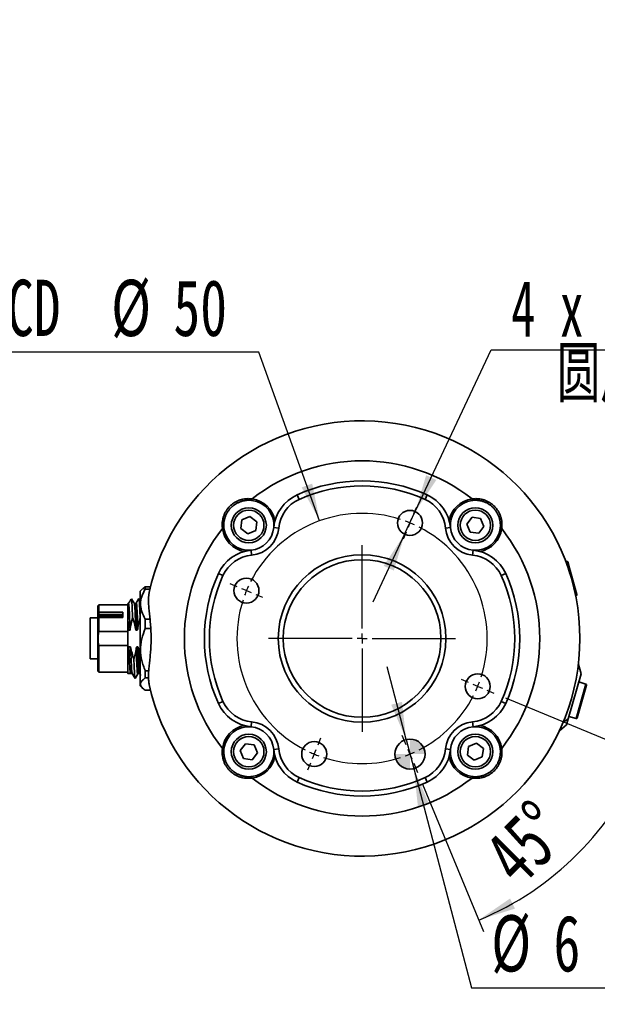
# Model space of a CAD drawing. Header units: millimetres. Extents: x 0 to 297, y 0 to 209.
# Tile 33 of 42: x 149 to 195, y 43 to 122. Entities that reach past the tile are written whole.
import ezdxf

# ---------------------------------------------------------------- set-up
doc = ezdxf.new("R2010")
doc.units = ezdxf.units.MM
doc.layers.add('图层0', color=7, linetype='Continuous')
doc.styles.add('SLDTEXTSTYLE1', font='TXT', dxfattribs={"width": 0.7, "bigfont": 'bigfont'})
doc.styles.add('SLDTEXTSTYLE2', font='TXT', dxfattribs={"width": 0.7})
doc.styles.add('SLDTEXTSTYLE3', font='TXT', dxfattribs={"width": 0.633333})
doc.dimstyles.new('SLDDIMSTYLE10', dxfattribs={"dimtxt": 4.5, "dimasz": 3, "dimexe": 0, "dimexo": 0.0625, "dimgap": 1.125, "dimtad": 0, "dimtih": 1, "dimtoh": 1, "dimlfac": 2.5, "dimrnd": 1e-09, "dimzin": 12, "dimdsep": 46, "dimtxsty": 'SLDTEXTSTYLE2', "dimsah": 1, "dimcen": 0, "dimadec": 0, "dimazin": 3, "dimtol": 1, "dimtp": 0.01, "dimtfac": 1, "dimtmove": 0, "dimatfit": 3, "dimfxl": 0, "dimfrac": 2, "dimtolj": 1, "dimarcsym": 0})
doc.dimstyles.new('SLDDIMSTYLE11', dxfattribs={"dimtxt": 4.5, "dimasz": 3, "dimexe": 0, "dimexo": 0.0625, "dimgap": 1.125, "dimtad": 0, "dimtih": 1, "dimtoh": 1, "dimlfac": 2.5, "dimrnd": 1e-09, "dimzin": 12, "dimdsep": 46, "dimtxsty": 'SLDTEXTSTYLE2', "dimsah": 1, "dimcen": 0, "dimadec": 0, "dimazin": 3, "dimtfac": 1, "dimtmove": 0, "dimatfit": 3, "dimfxl": 0, "dimfrac": 2, "dimtolj": 1, "dimtzin": 12, "dimarcsym": 0})
doc.dimstyles.new('SLDDIMSTYLE12', dxfattribs={"dimtxt": 4.5, "dimasz": 3, "dimexe": 0, "dimexo": 0.0625, "dimgap": 1.125, "dimtad": 0, "dimtih": 1, "dimtoh": 1, "dimlfac": 2.5, "dimrnd": 1e-09, "dimzin": 12, "dimdsep": 46, "dimtxsty": 'SLDTEXTSTYLE2', "dimblk1": 'NONE', "dimblk2": 'NONE', "dimsah": 1, "dimcen": 0, "dimadec": 0, "dimazin": 3, "dimtfac": 1, "dimtmove": 0, "dimatfit": 3, "dimldrblk": 'NONE', "dimfxl": 0, "dimfrac": 2, "dimtolj": 1, "dimtzin": 12, "dimarcsym": 0})
doc.dimstyles.new('SLDDIMSTYLE7', dxfattribs={"dimtxt": 3.5, "dimasz": 3, "dimexe": 0, "dimexo": 0.0625, "dimgap": 0.875, "dimtad": 0, "dimtih": 1, "dimtoh": 1, "dimlfac": 3, "dimrnd": 1e-09, "dimzin": 12, "dimdsep": 46, "dimtxsty": 'SLDTEXTSTYLE2', "dimblk1": 'NONE', "dimblk2": 'NONE', "dimsah": 1, "dimcen": 0, "dimadec": 0, "dimazin": 3, "dimtol": 1, "dimtp": 0.03, "dimtm": -0.01, "dimtfac": 1, "dimtmove": 0, "dimatfit": 3, "dimldrblk": 'NONE', "dimfxl": 0, "dimfrac": 2, "dimtolj": 1, "dimarcsym": 0})
doc.dimstyles.new('SLDDIMSTYLE8', dxfattribs={"dimtxt": 3.5, "dimasz": 3, "dimexe": 0, "dimexo": 0.0625, "dimgap": 0.875, "dimtad": 0, "dimtih": 1, "dimtoh": 1, "dimlfac": 3, "dimrnd": 1e-09, "dimzin": 12, "dimdsep": 46, "dimtxsty": 'SLDTEXTSTYLE2', "dimblk1": 'NONE', "dimblk2": 'NONE', "dimsah": 1, "dimcen": 0, "dimadec": 0, "dimazin": 3, "dimtfac": 1, "dimtmove": 0, "dimatfit": 3, "dimldrblk": 'NONE', "dimfxl": 0, "dimfrac": 2, "dimtolj": 1, "dimtzin": 12, "dimarcsym": 0})
doc.dimstyles.new('SLDDIMSTYLE9', dxfattribs={"dimtxt": 4.5, "dimasz": 3, "dimexe": 0, "dimexo": 0.0625, "dimgap": 1.125, "dimtad": 2, "dimdec": 4, "dimlfac": 2.5, "dimzin": 12, "dimdsep": 46, "dimtxsty": 'SLDTEXTSTYLE2', "dimsah": 1, "dimcen": 0.09, "dimadec": 1, "dimazin": 3, "dimtfac": 1, "dimtdec": 1, "dimtofl": 0, "dimtmove": 0, "dimatfit": 3, "dimfxl": 0, "dimfrac": 2, "dimtolj": 1, "dimtzin": 12, "dimarcsym": 0})

# ---------------------------------------------------------------- blocks, each defined once
blk = doc.blocks.new('SW_SYMBOL_HOLE_DEPTH')
at = {"layer": '图层0', "color": 0}
for p, q in [((0, 875), (800, 875)), ((400, 875), (400, 75)), ((100, 555), (400, 75)), ((700, 555), (400, 75))]:
    blk.add_line(p, q, dxfattribs=at)
blk = doc.blocks.new('_D_22')
at = {"layer": '图层0'}
blk.add_line((190.522, 127.2), (169.468, 127.2), dxfattribs=at)
at = {"layer": '图层0', "xscale": 0.004072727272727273, "yscale": 0.004072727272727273, "zscale": 0.004072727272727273}
blk.add_blockref('SW_SYMBOL_HOLE_DEPTH', (183.231, 127.487), dxfattribs=at)
at = {"layer": '图层0', "attachment_point": 1, "style": 'SLDTEXTSTYLE2'}
for s, insert, char_height in [('0.03', (178.575, 132.352), 2), ('%%c', (169.468, 131.712), 3.5), ('4', (173.338, 131.712), 3.5), ('+', (177.412, 132.352), 2), ('6', (186.897, 131.712), 3.5), ('0.01', (178.575, 130.024), 2), ('+', (177.412, 130.024), 2)]:
    blk.add_mtext(s, dxfattribs=dict(at, insert=insert, char_height=char_height))
blk = doc.blocks.new('_None')
blk = doc.blocks.new('_D_23')
at = {"layer": '图层0'}
blk.add_line((232.317, 127.552), (258.142, 127.552), dxfattribs=at)
at = {"layer": '图层0', "char_height": 3.5, "attachment_point": 1}
for s, insert, style in [('贯穿', (249.927, 131.061), 'SLDTEXTSTYLE1'), ('6-', (233.904, 131.061), 'SLDTEXTSTYLE2'), ('%%c', (237.978, 131.061), 'SLDTEXTSTYLE2'), ('6.6', (241.848, 131.061), 'SLDTEXTSTYLE2'), ('圆周均布', (237.876, 126.988), 'SLDTEXTSTYLE1')]:
    blk.add_mtext(s, dxfattribs=dict(at, insert=insert, style=style))
blk = doc.blocks.new('_D_24')
at = {"layer": '图层0'}
for p, q in [((187.436, 67.959), (199.407, 63)), ((180.802, 61.063), (185.684, 49.277))]:
    blk.add_line(p, q, dxfattribs=at)
blk.add_arc((175.98, 72.704), 24.357, 292.5, 337.5, dxfattribs=at)
for points in [[(198.484, 63.383), (196.764, 60.884), (197.572, 60.489)], [(185.301, 50.201), (188.195, 51.112), (187.8, 51.921)]]:
    blk.add_solid(points, dxfattribs=at)
at = {"layer": '图层0', "insert": (185.398, 55.879), "char_height": 4.5, "attachment_point": 1, "rotation": 45, "style": 'SLDTEXTSTYLE2'}
blk.add_mtext('45°', dxfattribs=at)
blk = doc.blocks.new('_D_25')
at = {"layer": '图层0'}
for p, q in [((179.502, 64.626), (177.978, 70.429)), ((179.502, 64.626), (180.112, 62.305)), ((180.112, 62.305), (184.712, 44.79)), ((184.712, 44.79), (209.665, 44.79))]:
    blk.add_line(p, q, dxfattribs=at)
for points in [[(179.502, 64.626), (179.175, 67.642), (178.305, 67.413)], [(180.112, 62.305), (180.439, 59.289), (181.309, 59.517)]]:
    blk.add_solid(points, dxfattribs=at)
at = {"layer": '图层0', "xscale": 0.005236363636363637, "yscale": 0.005236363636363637, "zscale": 0.005236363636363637}
blk.add_blockref('SW_SYMBOL_HOLE_DEPTH', (202.332, 45.159), dxfattribs=at)
at = {"layer": '图层0', "attachment_point": 1, "style": 'SLDTEXTSTYLE2'}
for s, insert, char_height in [('%%c', (186.3, 50.591), 4.5), ('6', (191.275, 50.591), 4.5), ('6', (207.046, 50.591), 4.5), ('+', (196.513, 50.106), 2), ('0.01', (197.677, 50.106), 2), ('0', (197.677, 47.778), 2)]:
    blk.add_mtext(s, dxfattribs=dict(at, insert=insert, char_height=char_height))
blk = doc.blocks.new('_D_26')
at = {"layer": '图层0'}
for p, q in [((180.232, 82.848), (186.296, 95.778)), ((186.296, 95.778), (216.166, 95.778)), ((179.382, 81.037), (180.232, 82.848)), ((179.382, 81.037), (176.835, 75.605))]:
    blk.add_line(p, q, dxfattribs=at)
for points in [[(180.232, 82.848), (181.913, 85.373), (181.098, 85.755)], [(179.382, 81.037), (177.701, 78.512), (178.516, 78.13)]]:
    blk.add_solid(points, dxfattribs=at)
at = {"layer": '图层0', "xscale": 0.005236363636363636, "yscale": 0.005236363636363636, "zscale": 0.005236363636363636}
blk.add_blockref('SW_SYMBOL_HOLE_DEPTH', (206.215, 95.883), dxfattribs=at)
at = {"layer": '图层0', "char_height": 4.5, "attachment_point": 1}
for s, insert, style in [('4 x M6', (187.884, 101.316), 'SLDTEXTSTYLE3'), ('7', (213.46, 101.316), 'SLDTEXTSTYLE2'), ('圆周均布', (191.55, 96.078), 'SLDTEXTSTYLE1')]:
    blk.add_mtext(s, dxfattribs=dict(at, insert=insert, style=style))
blk = doc.blocks.new('_D_27')
at = {"layer": '图层0'}
blk.add_line((167.73, 95.583), (145.455, 95.583), dxfattribs=at)
at = {"layer": '图层0', "char_height": 4.5, "attachment_point": 1, "style": 'SLDTEXTSTYLE2'}
for s, insert in [('%%c', (155.93, 101.383)), ('PCD', (145.455, 101.383)), ('50', (160.905, 101.383))]:
    blk.add_mtext(s, dxfattribs=dict(at, insert=insert))
blk = doc.blocks.new('SW_CENTERMARKSYMBOL_1')
at = {"layer": '图层0', "color": 0}
for p, q in [((0.306, 0.739), (0.536, 1.293)), ((0, 0), (-0.153, -0.37)), ((0, 0), (0.153, 0.37)), ((-0.306, -0.739), (-0.536, -1.293)), ((-3.827, -8.439), (-3.827, -1.768)), ((-13.805, -5.106), (-14.359, -4.876)), ((-13.066, -5.412), (-13.435, -5.259)), ((-13.066, -5.412), (-12.696, -5.565)), ((-12.327, -5.718), (-11.772, -5.948)), ((-4.627, -9.239), (-11.298, -9.239)), ((-3.827, -9.239), (-4.227, -9.239)), ((-3.827, -9.239), (-3.827, -8.839)), ((-3.827, -9.239), (-3.827, -9.639)), ((-3.827, -9.239), (-3.427, -9.239)), ((-3.027, -9.239), (3.644, -9.239)), ((-3.827, -10.039), (-3.827, -16.71)), ((4.673, -12.759), (4.119, -12.53)), ((5.412, -13.066), (5.042, -12.913)), ((5.412, -13.066), (5.782, -13.219)), ((6.151, -13.372), (6.705, -13.601)), ((-7.348, -17.738), (-7.118, -17.184)), ((-0.306, -17.738), (-0.612, -16.999)), ((-7.654, -18.478), (-7.807, -18.847)), ((-7.654, -18.478), (-7.501, -18.108)), ((0, -18.478), (-0.153, -18.108)), ((0, -18.478), (0.153, -18.847)), ((-7.96, -19.217), (-8.189, -19.771)), ((0.306, -19.217), (0.612, -19.956))]:
    blk.add_line(p, q, dxfattribs=at)
for start, end in [(72.08366, 152.91634), (67.5, 69.79183), (65.20817, 67.5), (342.08366, 62.91634), (157.5, 159.79183), (155.20817, 157.5), (162.08366, 242.91634), (335.20817, 337.5), (337.5, 339.79183), (297.08366, 332.91634), (245.20817, 247.5), (247.5, 249.79183), (252.08366, 287.91634), (290.20817, 292.5), (292.5, 294.79183)]:
    blk.add_arc((-3.827, -9.239), 10, start, end, dxfattribs=at)
blk = doc.blocks.new('SW_DOWELSYMBOL_0')
at = {"linetype": 'Continuous', "lineweight": 18}
h = blk.add_hatch(color=0, dxfattribs=at)
edge = h.paths.add_edge_path(flags=0)
edge.add_arc((0, 0), 1.2, 0, 90)
edge.add_line((0, 1.2), (0, 0))
edge.add_line((0, 0), (1.2, 0))
h = blk.add_hatch(color=0, dxfattribs=at)
edge = h.paths.add_edge_path(flags=0)
edge.add_arc((0, 0), 1.2, 180, 270)
edge.add_line((0, -1.2), (0, 0))
edge.add_line((0, 0), (-1.2, 0))
at = {"layer": '图层0', "color": 0}
blk.add_circle((0, 0), 1.2, dxfattribs=at)

msp = doc.modelspace()

# ---------------------------------------------------------------- linework, layer by layer
at = {"color": 7, "linetype": 'Continuous', "lineweight": 35}
for p, q in [((167.178026, 83.739397), (167.19295, 83.858465)), ((170.787789, 84.184295), (170.952629, 83.81984)), ((181.007903, 83.81984), (181.172744, 84.184295)), ((184.782507, 83.739397), (184.767583, 83.858465)), ((166.289322, 81.489539), (166.379481, 82.176468)), ((166.379481, 82.176468), (167.019459, 82.441852)), ((167.019459, 82.441852), (167.569277, 82.020307)), ((167.569277, 82.020307), (167.479118, 81.333379)), ((184.344304, 81.845083), (184.765849, 82.394901)), ((184.765849, 82.394901), (185.452778, 82.304741)), ((185.452778, 82.304741), (185.718162, 81.664764)), ((164.944826, 81.506197), (164.825758, 81.491273)), ((166.83914, 81.067994), (166.289322, 81.489539)), ((167.479118, 81.333379), (166.83914, 81.067994)), ((169.318783, 81.530491), (168.920536, 81.567896)), ((182.64175, 81.530491), (183.039997, 81.567896)), ((184.609688, 81.205105), (184.344304, 81.845083)), ((185.296617, 81.114946), (184.609688, 81.205105)), ((185.718162, 81.664764), (185.296617, 81.114946)), ((187.015707, 81.506197), (187.134775, 81.491273)), ((167.153732, 79.36544), (167.116326, 79.763687)), ((184.806801, 79.36544), (184.844206, 79.763687)), ((192.307426, 78.873322), (192.255478, 78.858426)), ((192.406378, 78.818472), (192.544654, 78.336247)), ((192.544654, 78.336247), (193.150599, 76.223066)), ((164.864383, 77.731593), (164.499928, 77.896434)), ((187.460605, 77.896434), (187.09615, 77.731593)), ((192.624822, 77.775376), (192.624807, 77.775372)), ((158.447326, 76.671016), (158.260266, 76.483956)), ((158.260266, 68.923956), (158.260266, 76.483956)), ((158.660266, 76.841313), (158.452718, 76.665623)), ((158.660266, 76.841313), (158.660266, 76.657382)), ((158.660266, 76.841313), (159.079311, 76.841313)), ((159.035343, 76.657382), (158.660266, 76.657382)), ((157.556562, 75.881595), (157.682967, 75.668299)), ((158.260266, 75.70933), (158.148968, 75.901816)), ((193.0438, 76.109218), (193.095749, 76.124114)), ((154.940266, 75.403956), (154.85914, 75.32283)), ((157.260266, 75.403956), (154.940266, 75.403956)), ((154.940266, 74.816433), (154.940266, 75.403956)), ((154.940266, 74.816433), (156.860266, 74.816433)), ((154.940269, 74.596414), (154.940266, 74.783161)), ((154.940266, 74.783161), (156.860266, 74.783161)), ((157.314333, 75.503799), (157.260266, 75.503799)), ((157.868075, 75.503934), (157.778989, 75.503934)), ((154.860266, 74.353956), (154.240266, 74.353956)), ((154.860261, 74.409192), (154.860266, 74.335634)), ((154.860266, 74.753841), (154.860266, 74.567093)), ((154.860266, 74.567093), (154.940266, 74.596413)), ((154.940266, 74.48363), (154.860266, 74.409196)), ((154.940266, 74.410068), (154.940266, 74.48363)), ((156.860266, 74.410068), (154.940266, 74.410068)), ((154.940266, 74.385457), (154.940266, 73.269995)), ((156.860266, 74.385457), (154.940266, 74.385457)), ((156.860266, 74.596413), (154.940272, 74.596413)), ((154.940272, 74.48363), (156.860266, 74.48363)), ((158.242277, 74.389656), (158.260266, 74.332833)), ((158.660266, 74.256874), (158.660266, 73.505034)), ((158.660266, 74.256874), (159.03394, 74.256874)), ((154.940266, 73.269995), (157.260266, 73.269995)), ((157.303325, 73.368486), (157.260266, 73.368486)), ((157.260266, 72.039427), (157.260266, 73.368486)), ((157.441443, 73.368486), (157.303325, 73.368486)), ((157.995211, 73.368482), (157.903325, 73.368482)), ((159.096438, 73.505034), (158.660266, 73.505034)), ((154.940266, 72.137918), (154.940266, 70.003956)), ((157.260266, 72.137918), (154.940266, 72.137918)), ((157.260266, 72.039427), (157.349088, 72.039427)), ((157.349088, 72.039427), (157.487208, 72.039427)), ((157.995318, 72.039432), (158.040972, 72.039432)), ((154.240266, 71.077888), (154.860266, 71.077888)), ((154.85914, 70.085083), (154.940266, 70.003956)), ((158.660266, 70.119518), (158.936609, 70.119518)), ((158.660266, 70.119518), (158.660266, 69.551608)), ((193.274727, 70.616076), (193.239056, 70.491679)), ((193.274727, 70.616076), (193.255222, 70.621669)), ((193.482823, 69.890614), (193.274727, 70.616076)), ((154.940266, 70.003956), (157.260266, 70.003956)), ((157.260266, 69.903978), (157.476225, 69.903978)), ((157.47621, 69.903978), (157.611497, 69.903978)), ((157.608642, 69.908917), (157.84173, 69.505809)), ((157.84936, 69.506866), (158.05912, 69.869632)), ((158.122415, 69.903978), (158.168081, 69.903978)), ((158.231748, 69.868968), (158.300885, 69.749409)), ((158.921627, 69.551608), (158.660266, 69.551608)), ((193.482823, 69.890614), (192.445086, 66.271593)), ((193.084738, 69.510038), (193.084625, 69.510071)), ((158.260266, 68.923956), (158.447326, 68.736897)), ((158.660266, 68.5666), (159.079311, 68.5666)), ((193.919608, 68.964337), (193.175387, 66.368931)), ((193.864758, 69.063289), (193.292634, 69.227343)), ((164.499928, 67.511479), (164.864383, 67.676319)), ((187.09615, 67.676319), (187.460605, 67.511479)), ((192.238268, 66.504167), (192.238412, 66.504126)), ((192.445086, 66.271593), (192.314121, 65.814864)), ((192.504311, 66.478135), (193.076435, 66.314081)), ((167.153732, 66.042473), (167.116326, 65.644226)), ((184.806801, 66.042473), (184.844206, 65.644226)), ((191.753208, 65.309912), (192.314121, 65.814864)), ((191.733703, 65.315505), (191.753208, 65.309912)), ((164.944826, 63.901716), (164.825758, 63.91664)), ((166.242371, 63.743149), (166.663915, 64.292967)), ((166.663915, 64.292967), (167.350844, 64.202808)), ((167.350844, 64.202808), (167.616228, 63.56283)), ((169.318783, 63.877422), (168.920536, 63.840016)), ((182.64175, 63.877422), (183.039997, 63.840016)), ((184.391256, 63.387606), (184.481415, 64.074534)), ((184.481415, 64.074534), (185.121393, 64.339919)), ((185.121393, 64.339919), (185.671211, 63.918374)), ((185.671211, 63.918374), (185.581051, 63.231445)), ((187.015707, 63.901716), (187.134775, 63.91664)), ((166.507755, 63.103171), (166.242371, 63.743149)), ((167.194684, 63.013012), (166.507755, 63.103171)), ((167.616228, 63.56283), (167.194684, 63.013012)), ((184.941074, 62.966061), (184.391256, 63.387606)), ((185.581051, 63.231445), (184.941074, 62.966061)), ((167.178026, 61.668516), (167.19295, 61.549448)), ((170.952629, 61.588073), (170.787789, 61.223618)), ((181.172744, 61.223618), (181.007903, 61.588073)), ((184.782507, 61.668516), (184.767583, 61.549448))]:
    msp.add_line(p, q, dxfattribs=at)
at = {"color": 8, "linetype": 'Continuous', "lineweight": 35}
for p, q in [((192.453896, 78.36252), (192.307426, 78.873322)), ((192.588714, 77.892353), (192.453896, 78.36252)), ((193.095749, 76.124114), (192.910756, 76.76926)), ((193.076435, 66.314081), (193.864758, 69.063289)), ((192.445086, 66.271593), (192.027604, 65.977667))]:
    msp.add_line(p, q, dxfattribs=at)
at = {"color": 7, "linetype": 'Continuous', "lineweight": 35}
for centre, radius in [((166.9293, 81.754923), 1.4), ((166.9293, 81.754923), 1.213333), ((179.807101, 81.942752), 1), ((185.031233, 81.754923), 1.4), ((185.031233, 81.754923), 1.213333), ((175.980266, 72.703956), 6.7), ((175.980266, 72.703956), 6.3), ((166.741471, 76.530791), 1), ((185.219062, 68.877122), 1), ((166.9293, 63.65299), 1.4), ((166.9293, 63.65299), 1.213333), ((179.807101, 63.465161), 1.2), ((185.031233, 63.65299), 1.4), ((185.031233, 63.65299), 1.213333), ((172.153432, 63.465161), 1)]:
    msp.add_circle(centre, radius, dxfattribs=at)
for centre, radius, start, end in [((175.980266, 72.703956), 17.4, 192.17374938, 167.82625062), ((175.980266, 72.703956), 14.2, 51.76961075, 128.23038925), ((175.980266, 72.703956), 12.6, 65.66309049, 114.33690951), ((175.980266, 72.703956), 12.2, 65.66309049, 114.33690951), ((166.9293, 81.754923), 2, 354.63423718, 82.85601447), ((166.9293, 81.754923), 2.12, 9.6576401, 82.85601447), ((172.106513, 81.268654), 3.2, 114.33690951, 174.63423718), ((172.106513, 81.268654), 2.8, 114.33690951, 174.63423718), ((179.854019, 81.268654), 2.8, 5.36576282, 65.66309049), ((179.854019, 81.268654), 3.2, 5.36576282, 65.66309049), ((185.031233, 81.754923), 2.12, 97.14398553, 170.3423599), ((185.031233, 81.754923), 2, 97.14398553, 185.36576282), ((175.980266, 72.703956), 14.2, 141.76961075, 218.23038925), ((166.9293, 81.754923), 2.12, 187.14398553, 260.3423599), ((166.9293, 81.754923), 2, 187.14398553, 275.36576282), ((166.9293, 81.754923), 2, 275.36576282, 354.63423718), ((166.9293, 81.754923), 2.4, 275.36576282, 354.63423718), ((185.031233, 81.754923), 2.4, 185.36576282, 264.63423718), ((185.031233, 81.754923), 2, 185.36576282, 264.63423718), ((185.031233, 81.754923), 2, 264.63423718, 352.85601447), ((185.031233, 81.754923), 2.12, 279.6576401, 352.85601447), ((175.980266, 72.703956), 14.2, 321.76961075, 38.23038925), ((167.415569, 76.57771), 3.2, 95.36576282, 155.66309049), ((184.544963, 76.57771), 3.2, 24.33690951, 84.63423718), ((167.415569, 76.57771), 2.8, 95.36576282, 155.66309049), ((184.544963, 76.57771), 2.8, 24.33690951, 84.63423718), ((192.329477, 78.796421), 0.08, 16, 106), ((175.980266, 72.703956), 12.6, 155.66309049, 204.33690951), ((175.980266, 72.703956), 12.2, 155.66309049, 204.33690951), ((175.980266, 72.703956), 12.2, 335.66309049, 24.33690951), ((175.980266, 72.703956), 12.6, 335.66309049, 24.33690951), ((193.073698, 76.201015), 0.08, 286, 16), ((193.842707, 68.986388), 0.08, 344, 74), ((167.415569, 68.830203), 3.2, 204.33690951, 264.63423718), ((167.415569, 68.830203), 2.8, 204.33690951, 264.63423718), ((184.544963, 68.830203), 2.8, 275.36576282, 335.66309049), ((184.544963, 68.830203), 3.2, 275.36576282, 335.66309049), ((193.098486, 66.390982), 0.08, 254, 344), ((166.9293, 63.65299), 2.12, 99.6576401, 172.85601447), ((166.9293, 63.65299), 2, 84.63423718, 172.85601447), ((166.9293, 63.65299), 2, 5.36576282, 84.63423718), ((166.9293, 63.65299), 2.4, 5.36576282, 84.63423718), ((185.031233, 63.65299), 2.4, 95.36576282, 174.63423718), ((185.031233, 63.65299), 2, 95.36576282, 174.63423718), ((185.031233, 63.65299), 2, 7.14398553, 95.36576282), ((185.031233, 63.65299), 2.12, 7.14398553, 80.3423599), ((166.9293, 63.65299), 2, 277.14398553, 5.36576282), ((172.106513, 64.139259), 3.2, 185.36576282, 245.66309049), ((172.106513, 64.139259), 2.8, 185.36576282, 245.66309049), ((179.854019, 64.139259), 2.8, 294.33690951, 354.63423718), ((179.854019, 64.139259), 3.2, 294.33690951, 354.63423718), ((185.031233, 63.65299), 2, 174.63423718, 262.85601447), ((166.9293, 63.65299), 2.12, 277.14398553, 350.3423599), ((185.031233, 63.65299), 2.12, 189.6576401, 262.85601447), ((175.980266, 72.703956), 14.2, 231.76961075, 308.23038925), ((175.980266, 72.703956), 12.2, 245.66309049, 294.33690951), ((175.980266, 72.703956), 12.6, 245.66309049, 294.33690951)]:
    msp.add_arc(centre, radius, start, end, dxfattribs=at)
for points, knots in [([(164.825758, 81.491273), (164.82214, 81.518347), (164.814901, 81.572523), (164.807965, 81.654299), (164.803297, 81.749497), (164.803226, 81.858117), (164.812391, 82.020457), (164.841336, 82.221786), (164.903556, 82.456847), (164.992415, 82.682717), (165.106801, 82.896404), (165.245327, 83.095104), (165.406109, 83.276233), (165.587018, 83.437288), (165.785654, 83.576053), (165.999265, 83.690777), (166.224977, 83.779909), (166.459989, 83.842353), (166.660995, 83.871516), (166.823606, 83.880975), (166.946879, 83.880877), (167.07024, 83.874171), (167.152083, 83.863696), (167.19295, 83.858465)], [0, 0, 0, 0, 0.021041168, 0.042104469, 0.063215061, 0.094491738, 0.125805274, 0.18860463, 0.251146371, 0.313206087, 0.375602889, 0.437723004, 0.499495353, 0.561770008, 0.623892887, 0.685848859, 0.748423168, 0.810845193, 0.87325783, 0.904866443, 0.936449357, 0.968267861, 1, 1, 1, 1]), ([(167.178026, 83.739397), (167.153711, 83.742182), (167.104079, 83.747868), (167.027788, 83.752969), (166.937627, 83.755714), (166.8349, 83.75378), (166.721213, 83.745152), (166.608724, 83.730146), (166.497495, 83.708846), (166.387503, 83.681255), (166.278837, 83.64734), (166.172107, 83.607218), (166.033528, 83.545899), (165.867278, 83.454729), (165.681153, 83.323203), (165.511147, 83.171307), (165.359499, 83.001099), (165.228194, 82.814919), (165.137082, 82.648249), (165.076021, 82.50966), (165.036285, 82.403595), (165.002532, 82.295181), (164.974899, 82.184647), (164.953606, 82.072664), (164.938757, 81.959933), (164.930349, 81.846883), (164.928328, 81.733501), (164.932091, 81.638587), (164.938203, 81.562794), (164.942637, 81.524904), (164.944826, 81.506197)], [0, 0, 0, 0, 0.0201452, 0.041121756, 0.062932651, 0.094422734, 0.125730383, 0.156883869, 0.187985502, 0.219134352, 0.250430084, 0.281893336, 0.313177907, 0.375394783, 0.437856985, 0.500511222, 0.562659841, 0.62511878, 0.687777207, 0.718900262, 0.750007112, 0.781196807, 0.812570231, 0.84399443, 0.875209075, 0.906312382, 0.937407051, 0.968597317, 0.98449585, 1, 1, 1, 1]), ([(184.767583, 83.858465), (184.794657, 83.862083), (184.848833, 83.869322), (184.930609, 83.876258), (185.025807, 83.880925), (185.134427, 83.880997), (185.296766, 83.871832), (185.498096, 83.842887), (185.733157, 83.780667), (185.959027, 83.691808), (186.172714, 83.577422), (186.371414, 83.438896), (186.552543, 83.278113), (186.713598, 83.097205), (186.852363, 82.898569), (186.967087, 82.684957), (187.056219, 82.459246), (187.118663, 82.224233), (187.147825, 82.023228), (187.157285, 81.860616), (187.157187, 81.737344), (187.150481, 81.613983), (187.140006, 81.532139), (187.134775, 81.491273)], [0, 0, 0, 0, 0.021041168, 0.042104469, 0.063215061, 0.094491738, 0.125805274, 0.18860463, 0.251146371, 0.313206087, 0.375602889, 0.437723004, 0.499495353, 0.561770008, 0.623892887, 0.685848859, 0.748423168, 0.810845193, 0.87325783, 0.904866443, 0.936449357, 0.968267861, 1, 1, 1, 1]), ([(187.015707, 81.506197), (187.018492, 81.530511), (187.024177, 81.580144), (187.029278, 81.656435), (187.032024, 81.746596), (187.03009, 81.849323), (187.021462, 81.96301), (187.006456, 82.075499), (186.985156, 82.186728), (186.957565, 82.29672), (186.92365, 82.405385), (186.883528, 82.512116), (186.822209, 82.650695), (186.731039, 82.816945), (186.599513, 83.00307), (186.447616, 83.173076), (186.277409, 83.324724), (186.091229, 83.456029), (185.924558, 83.547141), (185.78597, 83.608201), (185.679904, 83.647937), (185.571491, 83.681691), (185.460957, 83.709324), (185.348974, 83.730617), (185.236243, 83.745466), (185.123193, 83.753874), (185.00981, 83.755895), (184.914897, 83.752132), (184.839104, 83.74602), (184.801214, 83.741586), (184.782507, 83.739397)], [0, 0, 0, 0, 0.0201452, 0.041121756, 0.062932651, 0.094422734, 0.125730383, 0.156883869, 0.187985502, 0.219134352, 0.250430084, 0.281893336, 0.313177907, 0.375394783, 0.437856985, 0.500511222, 0.562659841, 0.62511878, 0.687777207, 0.718900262, 0.750007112, 0.781196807, 0.812570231, 0.84399443, 0.875209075, 0.906312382, 0.937407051, 0.968597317, 0.98449585, 1, 1, 1, 1]), ([(158.660266, 74.256874), (158.544459, 74.448476), (158.449418, 74.643433), (158.350249, 74.942883), (158.32445, 75.043872), (158.289447, 75.248533), (158.280288, 75.353017), (158.280224, 75.664242), (158.316262, 75.86767), (158.44807, 76.267811), (158.544282, 76.465488), (158.660266, 76.657382)], [0, 0, 0, 0, 0.25, 0.25, 0.375, 0.375, 0.5, 0.5, 0.75, 0.75, 1, 1, 1, 1]), ([(158.971547, 76.373216), (158.966963, 76.350855), (158.95781, 76.306208), (158.946632, 76.23686), (158.937231, 76.165978), (158.9297, 76.093425), (158.921002, 75.982368), (158.91514, 75.828931), (158.916634, 75.627454), (158.925636, 75.416669), (158.94087, 75.196661), (158.960901, 74.968942), (158.984205, 74.734935), (159.009303, 74.495463), (159.034849, 74.250439), (159.059488, 74.000068), (159.089185, 73.661821), (159.117415, 73.231584), (159.125686, 72.881242), (159.125766, 72.530376), (159.117542, 72.178369), (159.089283, 71.747499), (159.059739, 71.410605), (159.035256, 71.161459), (159.009699, 70.916195), (158.984535, 70.676186), (158.961268, 70.442772), (158.941328, 70.216794), (158.926048, 69.998196), (158.916794, 69.786966), (158.915051, 69.583527), (158.921455, 69.410884), (158.933935, 69.26661), (158.949243, 69.147415), (158.964099, 69.072336), (158.971547, 69.034697)], [0, 0, 0, 0, 0.012713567, 0.025385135, 0.03801834, 0.05061682, 0.063184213, 0.094509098, 0.125616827, 0.15688508, 0.188336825, 0.219820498, 0.251094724, 0.282258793, 0.31340831, 0.344639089, 0.375911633, 0.437763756, 0.499389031, 0.500002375, 0.562154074, 0.624057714, 0.65497656, 0.686000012, 0.717225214, 0.748575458, 0.779765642, 0.810877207, 0.842007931, 0.873264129, 0.904764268, 0.936492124, 0.957560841, 0.978724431, 1, 1, 1, 1]), ([(192.910173, 76.721202), (192.905735, 76.739905), (192.901283, 76.758527), (192.892471, 76.795129), (192.888085, 76.813214), (192.875048, 76.866613), (192.86687, 76.8996), (192.853179, 76.954322), (192.847672, 76.976057), (192.84052, 77.004194), (192.839067, 77.009864), (192.838645, 77.011514)], [0, 0, 0, 0, 0.125, 0.125, 0.25, 0.25, 0.5, 0.5, 0.75, 0.75, 1, 1, 1, 1]), ([(192.945795, 76.568001), (192.940053, 76.593213), (192.934237, 76.618489), (192.928321, 76.643938), (192.92535, 76.656718), (192.922359, 76.669517), (192.91934, 76.682372), (192.91631, 76.695273), (192.913247, 76.708246), (192.910173, 76.721202)], [0, 0, 0, 0, 0.0001984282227, 0.0001984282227, 0.0001984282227, 0.0002980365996, 0.0002980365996, 0.0002980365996, 0.0003980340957, 0.0003980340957, 0.0003980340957, 0.0003980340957]), ([(157.384299, 75.616583), (157.378635, 75.607622), (157.367557, 75.590091), (157.353064, 75.567423), (157.34062, 75.548142), (157.326945, 75.527106), (157.314168, 75.507503), (157.310865, 75.502465), (157.309244, 75.499992)], [0, 0, 0, 0, 0.140231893, 0.274302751, 0.402420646, 0.524824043, 0.766760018, 1, 1, 1, 1]), ([(157.556562, 75.881595), (157.526579, 75.836421), (157.468162, 75.748407), (157.411754, 75.65974), (157.384299, 75.616583)], [0, 0, 0, 0, 0.5132674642, 1, 1, 1, 1]), ([(157.556614, 75.881566), (157.563754, 75.853305), (157.570894, 75.798428), (157.585173, 75.637394), (157.592313, 75.531505), (157.613732, 75.145887), (157.628012, 74.796647), (157.642291, 74.38966)], [0, 0, 0, 0, 0.25, 0.25, 0.5, 0.5, 1, 1, 1, 1]), ([(157.783207, 75.496641), (157.759288, 75.537998), (157.726115, 75.595356), (157.692946, 75.652717), (157.683693, 75.668719)], [0, 0, 0, 0, 0.721028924, 1, 1, 1, 1]), ([(158.141135, 75.900976), (158.106176, 75.840508), (158.036265, 75.719581), (157.966338, 75.598667), (157.931377, 75.538214)], [0, 0, 0, 0, 0.50003623, 1, 1, 1, 1]), ([(158.242294, 74.389659), (158.234392, 74.604952), (158.218588, 75.035535), (158.194881, 75.506149), (158.172113, 75.817918), (158.157249, 75.866549), (158.150286, 75.889328)], [0, 0, 0, 0, 0.257660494, 0.515318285, 0.772977, 1, 1, 1, 1]), ([(154.860266, 75.312359), (154.860266, 75.31414), (154.860266, 75.319148), (154.860266, 75.223086), (154.860266, 75.042119), (154.860266, 74.849934), (154.860266, 74.753841)], [0, 0, 0, 0, 0.155412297, 0.436941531, 0.718470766, 1, 1, 1, 1]), ([(154.940266, 74.816433), (154.940181, 74.814477), (154.939979, 74.809882), (154.938458, 74.804425), (154.937584, 74.801291)], [0, 0, 0, 0, 0.425625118, 1, 1, 1, 1]), ([(154.940266, 74.783161), (154.940137, 74.786352), (154.939877, 74.792781), (154.938352, 74.79844), (154.937584, 74.801291)], [0, 0, 0, 0, 0.4962458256, 1, 1, 1, 1]), ([(157.260266, 75.497047), (157.260266, 75.493154), (157.260266, 75.484588), (157.260266, 75.353304), (157.260266, 75.136213), (157.260266, 74.849037), (157.260266, 74.607966), (157.260266, 74.48739)], [0, 0, 0, 0, 0.1784253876, 0.3925979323, 0.6030404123, 0.8014549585, 1, 1, 1, 1]), ([(157.441443, 73.368486), (157.435935, 73.523419), (157.424917, 73.833291), (157.408397, 74.259127), (157.391866, 74.640276), (157.375343, 74.962111), (157.358822, 75.218479), (157.34229, 75.396129), (157.327465, 75.493331), (157.318142, 75.494438), (157.314327, 75.494891)], [0, 0, 0, 0, 0.130005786, 0.260017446, 0.38998346, 0.519983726, 0.649998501, 0.779974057, 0.909990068, 1, 1, 1, 1]), ([(157.781803, 75.489534), (157.783752, 75.488764), (157.79121, 75.485817), (157.804173, 75.394587), (157.8207, 75.218883), (157.837224, 74.962519), (157.85375, 74.64012), (157.870274, 74.259309), (157.8868, 73.833373), (157.897816, 73.523451), (157.903325, 73.368486)], [0, 0, 0, 0, 0.048104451, 0.184093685, 0.320073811, 0.456062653, 0.592044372, 0.72803167, 0.864012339, 1, 1, 1, 1]), ([(157.931886, 75.539186), (157.923954, 75.529271), (157.908132, 75.509497), (157.881413, 75.505797), (157.868091, 75.503953)], [0, 0, 0, 0, 0.501404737, 1, 1, 1, 1]), ([(154.240266, 74.353956), (154.240266, 74.353956), (154.240266, 74.329931), (154.240266, 74.235885), (154.240266, 74.165877), (154.240266, 73.985885), (154.240266, 73.875924), (154.240266, 73.625487), (154.240266, 73.485042), (154.240266, 73.185726), (154.240266, 73.026893), (154.240266, 72.704476), (154.240266, 72.540933), (154.240266, 72.223182), (154.240266, 72.069013), (154.240266, 71.783291), (154.240266, 71.651773), (154.240266, 71.53723)], [0, 0, 0, 0, 0.125, 0.125, 0.25, 0.25, 0.375, 0.375, 0.5, 0.5, 0.625, 0.625, 0.75, 0.75, 0.875, 0.875, 1, 1, 1, 1]), ([(154.860266, 74.335634), (154.860266, 74.200659), (154.860266, 73.930709), (154.860266, 73.466346), (154.860266, 72.978936), (154.860266, 72.480582), (154.860266, 71.990505), (154.860266, 71.525845), (154.860266, 71.10324), (154.860266, 70.737988), (154.860266, 70.442286), (154.860266, 70.229896), (154.860266, 70.103036), (154.860266, 70.094013), (154.860266, 70.089863)], [0, 0, 0, 0, 0.084373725, 0.168747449, 0.253121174, 0.337494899, 0.421868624, 0.506242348, 0.590616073, 0.674989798, 0.759363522, 0.843737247, 0.928110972, 1, 1, 1, 1]), ([(154.940266, 74.410068), (154.94015, 74.408688), (154.939914, 74.405897), (154.938366, 74.402009), (154.937584, 74.400043)], [0, 0, 0, 0, 0.494528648, 1, 1, 1, 1]), ([(154.940266, 74.385457), (154.940151, 74.388146), (154.939918, 74.393569), (154.938366, 74.397874), (154.937584, 74.400043)], [0, 0, 0, 0, 0.496032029, 1, 1, 1, 1]), ([(154.940266, 72.137918), (154.932747, 72.175855), (154.917811, 72.251218), (154.901184, 72.364686), (154.889073, 72.477711), (154.881872, 72.590766), (154.878913, 72.729047), (154.884842, 72.892692), (154.904402, 73.08195), (154.928242, 73.206947), (154.940266, 73.269995)], [0, 0, 0, 0, 0.10173623, 0.202095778, 0.301581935, 0.400716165, 0.500031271, 0.665351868, 0.831204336, 1, 1, 1, 1]), ([(157.995211, 73.368482), (157.998056, 73.368896), (158.004137, 73.369779), (158.012406, 73.375969), (158.020151, 73.385152), (158.027567, 73.397839), (158.036214, 73.417257), (158.04513, 73.444609), (158.053538, 73.480687), (158.057468, 73.506848), (158.059569, 73.520833)], [0, 0, 0, 0, 0.049163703, 0.1050805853, 0.1734059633, 0.2573228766, 0.3585541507, 0.5415792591, 0.7549434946, 1, 1, 1, 1]), ([(158.660266, 70.119518), (158.602782, 70.25365), (158.549606, 70.391006), (158.455947, 70.668591), (158.415559, 70.808406), (158.316584, 71.231367), (158.280413, 71.518069), (158.280194, 71.956691), (158.289259, 72.104266), (158.324155, 72.393319), (158.34993, 72.535962), (158.449106, 72.958947), (158.544486, 73.234874), (158.660266, 73.505034)], [0, 0, 0, 0, 0.125, 0.125, 0.25, 0.25, 0.5, 0.5, 0.625, 0.625, 0.75, 0.75, 1, 1, 1, 1]), ([(157.260266, 72.039427), (157.260266, 71.899549), (157.260266, 71.619827), (157.260266, 71.224288), (157.260266, 70.857831), (157.260266, 70.536002), (157.260266, 70.271691), (157.260266, 70.07627), (157.260266, 69.954605), (157.260266, 69.900812), (157.260266, 69.909256), (157.260266, 69.911313)], [0, 0, 0, 0, 0.117140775, 0.234253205, 0.357670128, 0.481144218, 0.604561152, 0.728035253, 0.845134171, 0.962289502, 1, 1, 1, 1]), ([(157.608724, 69.911228), (157.602202, 69.932793), (157.588884, 69.97683), (157.568767, 70.199426), (157.548378, 70.528504), (157.527989, 70.959858), (157.507597, 71.467426), (157.494005, 71.848756), (157.487208, 72.039427)], [0, 0, 0, 0, 0.161019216, 0.328810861, 0.496610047, 0.664409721, 0.832199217, 1, 1, 1, 1]), ([(157.995318, 72.039429), (157.992472, 72.039014), (157.986389, 72.038129), (157.978118, 72.031934), (157.970371, 72.022745), (157.962953, 72.010049), (157.954305, 71.990625), (157.945391, 71.963269), (157.936987, 71.927194), (157.933059, 71.901035), (157.930959, 71.887051)], [0, 0, 0, 0, 0.049172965, 0.10510784, 0.173461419, 0.257416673, 0.358696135, 0.541685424, 0.755002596, 1, 1, 1, 1]), ([(158.115293, 71.887067), (158.110799, 71.90738), (158.102625, 71.944333), (158.087287, 71.986837), (158.0735, 72.013615), (158.063286, 72.027611), (158.052698, 72.037285), (158.044614, 72.038765), (158.040972, 72.039432)], [0, 0, 0, 0, 0.3532324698, 0.6425985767, 0.7654645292, 0.8626768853, 0.9381353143, 1, 1, 1, 1]), ([(158.260266, 71.306078), (158.236511, 71.387658), (158.180674, 71.579417), (158.13915, 71.774804), (158.115292, 71.887067)], [0, 0, 0, 0, 0.425430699, 1, 1, 1, 1]), ([(154.240266, 71.53723), (154.240266, 71.417665), (154.240266, 71.31664), (154.240266, 71.161087), (154.240266, 71.106582), (154.240266, 71.077888)], [0, 0, 0, 0, 0.5, 0.5, 1, 1, 1, 1]), ([(157.748238, 71.018254), (157.756141, 70.802962), (157.771945, 70.37238), (157.795652, 69.901753), (157.818432, 69.589865), (157.833308, 69.541215), (157.840283, 69.518407)], [0, 0, 0, 0, 0.2575585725, 0.5151144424, 0.772671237, 1, 1, 1, 1]), ([(158.058402, 69.868304), (158.066322, 69.878327), (158.08212, 69.898318), (158.109022, 69.902081), (158.122436, 69.903957)], [0, 0, 0, 0, 0.5013703, 1, 1, 1, 1]), ([(158.167616, 69.903957), (158.181024, 69.902175), (158.207919, 69.8986), (158.223874, 69.878716), (158.231875, 69.868746)], [0, 0, 0, 0, 0.498558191, 1, 1, 1, 1]), ([(158.660266, 68.5666), (158.544459, 68.64522), (158.449418, 68.725218), (158.350249, 68.848092), (158.32445, 68.889531), (158.289447, 68.97351), (158.280288, 69.016383), (158.280224, 69.14409), (158.316262, 69.227563), (158.44807, 69.391754), (158.544282, 69.472868), (158.660266, 69.551608)], [0, 0, 0, 0, 0.25, 0.25, 0.375, 0.375, 0.5, 0.5, 0.75, 0.75, 1, 1, 1, 1]), ([(192.378755, 66.885919), (192.388431, 66.913192), (192.397997, 66.94037), (192.416664, 66.993823), (192.425822, 67.020258), (192.443596, 67.071946), (192.451826, 67.096078), (192.467071, 67.14106), (192.473839, 67.161171), (192.480176, 67.1801)], [0, 0, 0, 0, 0.25, 0.25, 0.5, 0.5, 0.75, 0.75, 1, 1, 1, 1]), ([(192.480176, 67.1801), (192.484778, 67.193847), (192.489329, 67.207504), (192.497145, 67.231035), (192.500545, 67.241311), (192.509759, 67.269231), (192.514494, 67.283674), (192.52189, 67.306289), (192.524545, 67.314441), (192.528291, 67.325954), (192.529175, 67.328676), (192.529949, 67.331061)], [0, 0, 0, 0, 0.125, 0.125, 0.25, 0.25, 0.5, 0.5, 0.75, 0.75, 1, 1, 1, 1]), ([(192.238896, 66.505815), (192.238831, 66.505643), (192.238635, 66.505129), (192.244986, 66.521806), (192.260634, 66.562948), (192.278044, 66.6095), (192.280162, 66.615163)], [0, 0, 0, 0, 0.1441477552, 0.4320870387, 0.9309116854, 1, 1, 1, 1]), ([(192.280162, 66.615163), (192.286269, 66.631513), (192.29262, 66.648581), (192.307529, 66.688897), (192.315549, 66.710697), (192.33259, 66.75735), (192.341727, 66.782525), (192.36006, 66.833428), (192.369415, 66.859594), (192.378755, 66.885919)], [0, 0, 0, 0, 0.25, 0.25, 0.5, 0.5, 0.75, 0.75, 1, 1, 1, 1]), ([(191.807583, 65.475123), (191.816401, 65.494428), (191.825246, 65.513888), (191.834193, 65.533669), (191.8387, 65.543635), (191.843213, 65.553638), (191.847757, 65.563735), (191.852322, 65.573881), (191.856931, 65.584149), (191.861524, 65.594411)], [0, 0, 0, 0, 0.0001677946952, 0.0001677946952, 0.0001677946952, 0.0002522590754, 0.0002522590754, 0.0002522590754, 0.0003371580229, 0.0003371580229, 0.0003371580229, 0.0003371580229]), ([(191.861524, 65.594411), (191.869796, 65.612888), (191.878027, 65.631362), (191.894253, 65.667948), (191.902281, 65.686133), (191.925967, 65.740036), (191.940599, 65.773687), (191.963585, 65.826867), (191.972399, 65.84743), (191.981906, 65.869661), (191.984515, 65.875776), (191.988407, 65.884905), (191.989451, 65.887358), (191.990417, 65.889628)], [0, 0, 0, 0, 0.125, 0.125, 0.25, 0.25, 0.5, 0.5, 0.75, 0.75, 0.875, 0.875, 1, 1, 1, 1]), ([(167.19295, 61.549448), (167.165876, 61.54583), (167.1117, 61.538591), (167.029924, 61.531655), (166.934725, 61.526987), (166.826106, 61.526916), (166.663766, 61.536081), (166.462437, 61.565026), (166.227376, 61.627246), (166.001506, 61.716105), (165.787818, 61.830491), (165.589119, 61.969017), (165.40799, 62.129799), (165.246934, 62.310708), (165.108169, 62.509344), (164.993446, 62.722955), (164.904314, 62.948667), (164.841869, 63.18368), (164.812707, 63.384685), (164.803248, 63.547296), (164.803346, 63.670569), (164.810052, 63.79393), (164.820527, 63.875774), (164.825758, 63.91664)], [0, 0, 0, 0, 0.021041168, 0.042104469, 0.063215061, 0.094491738, 0.125805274, 0.18860463, 0.251146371, 0.313206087, 0.375602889, 0.437723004, 0.499495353, 0.561770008, 0.623892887, 0.685848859, 0.748423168, 0.810845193, 0.87325783, 0.904866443, 0.936449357, 0.968267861, 1, 1, 1, 1]), ([(164.944826, 63.901716), (164.942041, 63.877401), (164.936355, 63.827769), (164.931254, 63.751478), (164.928509, 63.661317), (164.930443, 63.55859), (164.939071, 63.444903), (164.954077, 63.332414), (164.975376, 63.221185), (165.002968, 63.111193), (165.036883, 63.002527), (165.077004, 62.895797), (165.138323, 62.757218), (165.229494, 62.590968), (165.36102, 62.404843), (165.512916, 62.234837), (165.683124, 62.083189), (165.869304, 61.951884), (166.035974, 61.860772), (166.174563, 61.799711), (166.280628, 61.759976), (166.389042, 61.726222), (166.499575, 61.698589), (166.611559, 61.677296), (166.72429, 61.662447), (166.83734, 61.654039), (166.950722, 61.652018), (167.045636, 61.655781), (167.121429, 61.661893), (167.159319, 61.666327), (167.178026, 61.668516)], [0, 0, 0, 0, 0.0201452, 0.041121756, 0.062932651, 0.094422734, 0.125730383, 0.156883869, 0.187985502, 0.219134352, 0.250430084, 0.281893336, 0.313177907, 0.375394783, 0.437856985, 0.500511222, 0.562659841, 0.62511878, 0.687777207, 0.718900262, 0.750007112, 0.781196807, 0.812570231, 0.84399443, 0.875209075, 0.906312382, 0.937407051, 0.968597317, 0.98449585, 1, 1, 1, 1]), ([(187.134775, 63.91664), (187.138393, 63.889566), (187.145632, 63.83539), (187.152568, 63.753614), (187.157235, 63.658416), (187.157307, 63.549796), (187.148142, 63.387456), (187.119197, 63.186127), (187.056977, 62.951066), (186.968118, 62.725196), (186.853732, 62.511508), (186.715206, 62.312809), (186.554423, 62.13168), (186.373515, 61.970624), (186.174879, 61.831859), (185.961267, 61.717136), (185.735556, 61.628004), (185.500543, 61.56556), (185.299538, 61.536397), (185.136926, 61.526938), (185.013654, 61.527036), (184.890293, 61.533742), (184.808449, 61.544217), (184.767583, 61.549448)], [0, 0, 0, 0, 0.021041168, 0.042104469, 0.063215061, 0.094491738, 0.125805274, 0.18860463, 0.251146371, 0.313206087, 0.375602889, 0.437723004, 0.499495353, 0.561770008, 0.623892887, 0.685848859, 0.748423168, 0.810845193, 0.87325783, 0.904866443, 0.936449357, 0.968267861, 1, 1, 1, 1]), ([(184.782507, 61.668516), (184.806821, 61.665731), (184.856454, 61.660045), (184.932745, 61.654944), (185.022906, 61.652199), (185.125633, 61.654133), (185.23932, 61.662761), (185.351809, 61.677767), (185.463038, 61.699067), (185.57303, 61.726658), (185.681695, 61.760573), (185.788426, 61.800694), (185.927005, 61.862013), (186.093255, 61.953184), (186.27938, 62.08471), (186.449386, 62.236606), (186.601034, 62.406814), (186.732339, 62.592994), (186.823451, 62.759664), (186.884511, 62.898253), (186.924247, 63.004318), (186.958001, 63.112732), (186.985634, 63.223266), (187.006927, 63.335249), (187.021776, 63.44798), (187.030184, 63.56103), (187.032205, 63.674412), (187.028442, 63.769326), (187.022329, 63.845119), (187.017896, 63.883009), (187.015707, 63.901716)], [0, 0, 0, 0, 0.0201452, 0.041121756, 0.062932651, 0.094422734, 0.125730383, 0.156883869, 0.187985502, 0.219134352, 0.250430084, 0.281893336, 0.313177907, 0.375394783, 0.437856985, 0.500511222, 0.562659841, 0.62511878, 0.687777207, 0.718900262, 0.750007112, 0.781196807, 0.812570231, 0.84399443, 0.875209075, 0.906312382, 0.937407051, 0.968597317, 0.98449585, 1, 1, 1, 1])]:
    msp.add_open_spline(points, degree=3, knots=knots, dxfattribs=at)
for points in [[(154.860266, 74.753841), (154.886039, 74.769803), (154.911811, 74.78562), (154.937584, 74.801291)], [(156.860266, 74.816433), (156.860266, 74.808102), (156.860266, 74.799693), (156.860266, 74.791207)], [(156.860266, 74.791207), (156.860266, 74.735118), (156.860266, 74.675668), (156.860266, 74.613145)], [(154.860291, 74.56708), (154.860283, 74.531456), (154.860274, 74.498762), (154.860266, 74.471682)], [(154.860266, 74.471682), (154.860274, 74.444613), (154.860283, 74.423189), (154.860291, 74.409165)], [(154.937584, 74.400043), (154.911811, 74.378435), (154.886039, 74.356965), (154.860266, 74.335634)], [(154.940308, 74.528292), (154.940302, 74.547622), (154.940296, 74.570965), (154.94029, 74.596406)], [(154.94029, 74.483613), (154.940296, 74.493641), (154.940302, 74.508953), (154.940308, 74.528292)], [(156.860266, 74.613145), (156.860266, 74.550621), (156.860266, 74.485024), (156.860266, 74.41667)], [(156.860266, 74.41667), (156.860266, 74.406328), (156.860266, 74.395923), (156.860266, 74.385457)], [(157.303325, 73.368486), (157.288972, 73.777307), (157.274619, 74.162956), (157.260266, 74.48739)], [(157.260266, 73.368486), (157.260266, 73.777307), (157.260266, 74.162956), (157.260266, 74.48739)], [(157.441444, 73.368486), (157.477355, 73.714138), (157.549026, 74.054961), (157.642292, 74.389658)], [(157.64228, 74.389658), (157.752324, 74.055577), (157.844315, 73.715287), (157.903325, 73.368484)], [(158.059569, 73.520834), (158.09888, 73.814502), (158.16277, 74.104276), (158.242296, 74.389656)], [(157.748246, 71.018254), (157.638174, 71.352325), (157.546218, 71.692625), (157.487208, 72.039427)], [(157.93096, 71.887051), (157.891649, 71.593392), (157.82776, 71.303627), (157.748236, 71.018255)]]:
    msp.add_open_spline(points, degree=3, dxfattribs=at)
at = {"color": 8, "linetype": 'Continuous', "lineweight": 35}
for points, knots in [([(157.995211, 73.368481), (157.990114, 73.512017), (157.979919, 73.799084), (157.964626, 74.197256), (157.949334, 74.558172), (157.934041, 74.871705), (157.918749, 75.129165), (157.903456, 75.326165), (157.888164, 75.451046), (157.876018, 75.50836), (157.868971, 75.498112), (157.86702, 75.495276)], [0, 0, 0, 0, 0.119297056, 0.238589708, 0.357883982, 0.477179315, 0.596474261, 0.715768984, 0.835063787, 0.954358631, 1, 1, 1, 1]), ([(158.05957, 73.520833), (158.054651, 73.659049), (158.044814, 73.935479), (158.030059, 74.315568), (158.015303, 74.658638), (158.000548, 74.954807), (157.985793, 75.19726), (157.971037, 75.380953), (157.956282, 75.498331), (157.943067, 75.552288), (157.934771, 75.537172), (157.931394, 75.531018)], [0, 0, 0, 0, 0.115118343, 0.230236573, 0.345355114, 0.460473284, 0.575591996, 0.690710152, 0.805828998, 0.920947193, 1, 1, 1, 1]), ([(157.349088, 72.039427), (157.355885, 71.848776), (157.369477, 71.467488), (157.389869, 70.959612), (157.410258, 70.529427), (157.430648, 70.195983), (157.451039, 69.986641), (157.466228, 69.893548), (157.474621, 69.911926), (157.476217, 69.915422)], [0, 0, 0, 0, 0.160392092, 0.320773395, 0.481164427, 0.641554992, 0.801938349, 0.962328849, 1, 1, 1, 1]), ([(157.930958, 71.887052), (157.935877, 71.748837), (157.945714, 71.472407), (157.960469, 71.09232), (157.975225, 70.749252), (157.989981, 70.453087), (158.004736, 70.210639), (158.019492, 70.026946), (158.034248, 69.909582), (158.04745, 69.855648), (158.055733, 69.870728), (158.059098, 69.876854)], [0, 0, 0, 0, 0.115152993, 0.230305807, 0.345458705, 0.460611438, 0.575764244, 0.690916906, 0.806069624, 0.921222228, 1, 1, 1, 1]), ([(157.995315, 72.039428), (158.000412, 71.895892), (158.010607, 71.608825), (158.0259, 71.210654), (158.041192, 70.849738), (158.056485, 70.536206), (158.071777, 70.278746), (158.08707, 70.081746), (158.102362, 69.956867), (158.114507, 69.899555), (158.121553, 69.9098), (158.123502, 69.912634)], [0, 0, 0, 0, 0.1193000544, 0.2385957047, 0.357892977, 0.4771913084, 0.5964892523, 0.7157869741, 0.8350847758, 0.9543826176, 1, 1, 1, 1]), ([(158.168074, 69.91167), (158.166488, 69.909488), (158.159805, 69.900293), (158.148024, 69.957237), (158.13273, 70.081648), (158.117437, 70.278774), (158.102144, 70.536201), (158.086851, 70.849742), (158.071558, 71.210656), (158.056265, 71.608828), (158.046069, 71.895894), (158.040972, 72.03943)], [0, 0, 0, 0, 0.037430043, 0.157751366, 0.278072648, 0.39839385, 0.518715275, 0.639037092, 0.75935784, 0.879676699, 1, 1, 1, 1]), ([(158.23181, 69.871981), (158.2274, 69.883677), (158.218071, 69.908416), (158.203824, 70.028413), (158.189068, 70.210255), (158.174313, 70.453201), (158.159557, 70.749236), (158.144802, 71.092341), (158.130047, 71.47242), (158.12021, 71.748852), (158.115291, 71.887068)], [0, 0, 0, 0, 0.113553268, 0.24018856, 0.36682359, 0.493458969, 0.620093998, 0.746729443, 0.873364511, 1, 1, 1, 1])]:
    msp.add_open_spline(points, degree=3, knots=knots, dxfattribs=at)
at = {"layer": '图层0'}
msp.add_line((172.588137, 82.111053), (167.73037, 95.582676), dxfattribs=at)
msp.add_solid([(172.588137, 82.111053), (171.993818, 85.085827), (171.147179, 84.780536)], dxfattribs=at)

# ---------------------------------------------------------------- block references
for name, p in [('SW_CENTERMARKSYMBOL_1', (179.807101, 81.942752)), ('SW_DOWELSYMBOL_0', (179.807101, 63.465161))]:
    msp.add_blockref(name, p, dxfattribs=at)

# ---------------------------------------------------------------- dimensions: what is measured, and where the dimension line sits
for p1, p2, text, dimstyle, picture, middle in [((0.804226, 0.5785), (0, 0), '<>{\\fGDT;x}6', 'SLDDIMSTYLE7', '_D_22', (179.200983, 129.737283)), ((1.466959, 0.852814), (0, 0), '6-<> 贯穿\\P圆周均布', 'SLDDIMSTYLE8', '_D_23', (246.023408, 127.049437)), ((18.484527, 7.636642), (0, 0), 'PCD <>', 'SLDDIMSTYLE12', '_D_27', (155.798807, 98.701426)), ((180.11195, 62.304529), (179.502251, 64.625793), '<>{\\fGDT;x}6', 'SLDDIMSTYLE10', '_D_25', (197.982235, 47.909078))]:
    dim = msp.add_diameter_dim_2p(p1=p1, p2=p2, text=text, dimstyle=dimstyle, dxfattribs=at)
    dim.commit()
    dim.dimension.update_dxf_attribs({"geometry": picture, "text_midpoint": middle, "dimtype": 163})
dim = msp.add_diameter_dim_2p(p1=(180.231755, 82.848107), p2=(179.382446, 81.037396), text='4 x M6 {\\fGDT;x} 7\\P圆周均布', dimstyle='SLDDIMSTYLE11', override={"dimpost": '<>'}, dxfattribs=at)
dim.commit()
dim.dimension.update_dxf_attribs({"geometry": '_D_26', "text_midpoint": (202.025148, 95.646167), "dimtype": 163})
dim = msp.add_angular_dim_2l(base=(193.203577, 55.480645), line1=((186.512493, 68.341365), (183.92563, 69.412879)), line2=((180.419394, 61.986954), (179.194807, 64.943368)), dimstyle='SLDDIMSTYLE9', dxfattribs=at)
dim.commit()
dim.dimension.update_dxf_attribs({"geometry": '_D_24', "text_midpoint": (193.203577, 55.480645), "dimtype": 162})

doc.saveas('drawing.dxf')
